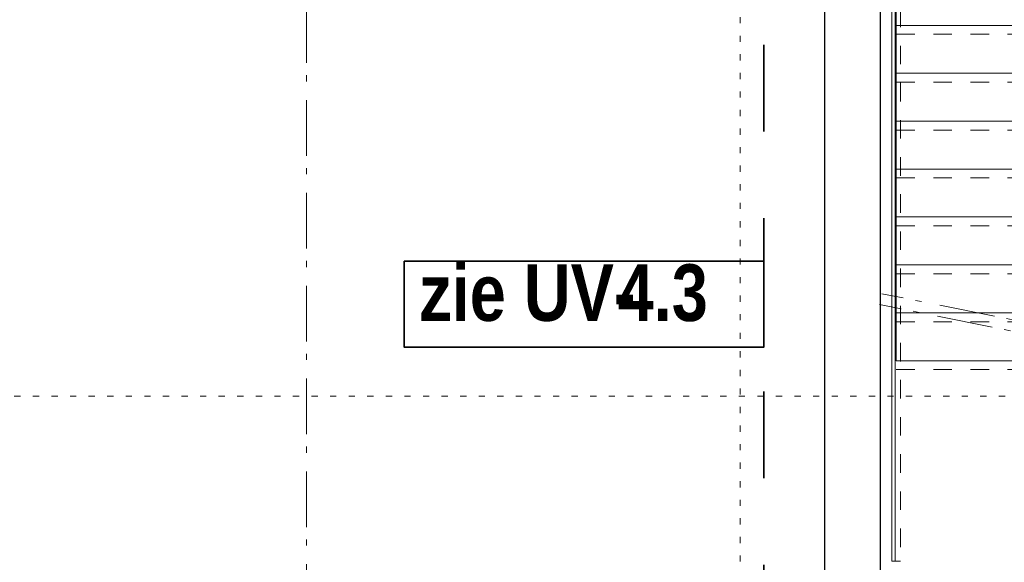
# Model space of a CAD drawing. Header units: millimetres. Extents: x 18442 to 242186, y -49554 to 63508.
# Tile 75 of 175: x 214155 to 218571, y -39703 to -37268. Entities that reach past the tile are written whole.
import ezdxf
from ezdxf.enums import TextEntityAlignment as Align

# ---------------------------------------------------------------- set-up
doc = ezdxf.new("R2010")
doc.units = ezdxf.units.MM
doc.header["$LTSCALE"] = 400
for name, pattern in [('STYLE_01', [0.416641, 0.208282, -0.208359]), ('STYLE_05', [0.208282, 0.069427, -0.138855]), ('STYLE_06', [1.041641, 0.625, -0.208282, 0.069427, -0.138931]), ('STYLE_22', [1.944444, 0.972222, -0.972222])]:
    doc.linetypes.add(name, pattern=pattern)
for name, color, linetype, lineweight in [('1800_GRID', 9, 'STYLE_01', 9), ('Fragmentaanduiding', 1, 'STYLE_22', 35), ('leuning', 43, 'Continuous', 5), ('Lijn-afbreek', 140, 'STYLE_06', 15), ('mat-beton (ihwg)', 5, 'Continuous', 25), ('None', 7, 'Continuous', 9)]:
    doc.layers.add(name, color=color, linetype=linetype, lineweight=lineweight)
doc.styles.add('Arial Narrow (bold)', font='ARIALNB.TTF', dxfattribs={"height": 172.861111})
doc.styles.get("Standard").update_dxf_attribs({"font": 'arial.ttf'})

# ---------------------------------------------------------------- blocks, each defined once
blk = doc.blocks.new('*U443')
at = {"layer": 'Lijn-afbreek', "color": 8, "linetype": 'Continuous', "lineweight": 5}
for p, q in [((38691.1, -31880), (38691.1, -32120)), ((39801.1, -31880), (39801.1, -32120)), ((38691.1, -32120), (39801.1, -32120))]:
    blk.add_line(p, q, dxfattribs=at)
at = {"layer": 'Lijn-afbreek', "color": 8, "linetype": 'STYLE_01', "lineweight": 5}
blk.add_line((38691.1, -32160), (39801.1, -32160), dxfattribs=at)
blk = doc.blocks.new('*U444')
at = {"layer": 'Lijn-afbreek', "color": 8, "linetype": 'Continuous', "lineweight": 5}
for p, q in [((38691.1, -31665), (38691.1, -31905)), ((39801.1, -31665), (39801.1, -31905)), ((38691.1, -31905), (39801.1, -31905))]:
    blk.add_line(p, q, dxfattribs=at)
at = {"layer": 'Lijn-afbreek', "color": 8, "linetype": 'STYLE_01', "lineweight": 5}
blk.add_line((38691.1, -31945), (39801.1, -31945), dxfattribs=at)
blk = doc.blocks.new('*U445')
at = {"layer": 'Lijn-afbreek', "color": 8, "linetype": 'Continuous', "lineweight": 5}
for p, q in [((38691.1, -31450), (38691.1, -31690)), ((39801.1, -31450), (39801.1, -31690)), ((38691.1, -31690), (39801.1, -31690))]:
    blk.add_line(p, q, dxfattribs=at)
at = {"layer": 'Lijn-afbreek', "color": 8, "linetype": 'STYLE_01', "lineweight": 5}
blk.add_line((38691.1, -31730), (39801.1, -31730), dxfattribs=at)
blk = doc.blocks.new('*U446')
at = {"layer": 'Lijn-afbreek', "color": 8, "linetype": 'Continuous', "lineweight": 5}
for p, q in [((38691.1, -31235), (38691.1, -31475)), ((39801.1, -31235), (39801.1, -31475)), ((38691.1, -31475), (39801.1, -31475))]:
    blk.add_line(p, q, dxfattribs=at)
at = {"layer": 'Lijn-afbreek', "color": 8, "linetype": 'STYLE_01', "lineweight": 5}
blk.add_line((38691.1, -31515), (39801.1, -31515), dxfattribs=at)
blk = doc.blocks.new('*U447')
at = {"layer": 'Lijn-afbreek', "color": 8, "linetype": 'Continuous', "lineweight": 5}
for p, q in [((38691.1, -31020), (38691.1, -31260)), ((39801.1, -31020), (39801.1, -31260)), ((38691.1, -31260), (39801.1, -31260))]:
    blk.add_line(p, q, dxfattribs=at)
at = {"layer": 'Lijn-afbreek', "color": 8, "linetype": 'STYLE_01', "lineweight": 5}
blk.add_line((38691.1, -31300), (39801.1, -31300), dxfattribs=at)
blk = doc.blocks.new('*U448')
at = {"layer": 'Lijn-afbreek', "color": 8, "linetype": 'Continuous', "lineweight": 5}
for p, q in [((38691.1, -30805), (38691.1, -31045)), ((39801.1, -30805), (39801.1, -31045)), ((38691.1, -31045), (39801.1, -31045))]:
    blk.add_line(p, q, dxfattribs=at)
at = {"layer": 'Lijn-afbreek', "color": 8, "linetype": 'STYLE_01', "lineweight": 5}
blk.add_line((38691.1, -31085), (39801.1, -31085), dxfattribs=at)
blk = doc.blocks.new('*U453')
at = {"layer": 'Lijn-afbreek', "color": 8, "linetype": 'Continuous', "lineweight": 5}
for p, q in [((38691.1, -32310), (38691.1, -32550)), ((39801.1, -32310), (39801.1, -32550)), ((38691.1, -32550), (39801.1, -32550))]:
    blk.add_line(p, q, dxfattribs=at)
at = {"layer": 'Lijn-afbreek', "color": 8, "linetype": 'STYLE_01', "lineweight": 5}
blk.add_line((38691.1, -32590), (39801.1, -32590), dxfattribs=at)
blk = doc.blocks.new('*U454')
at = {"layer": 'Lijn-afbreek', "color": 8, "linetype": 'Continuous', "lineweight": 5}
for p, q in [((38691.1, -32095), (38691.1, -32335)), ((39801.1, -32095), (39801.1, -32335)), ((38691.1, -32335), (39801.1, -32335))]:
    blk.add_line(p, q, dxfattribs=at)
at = {"layer": 'Lijn-afbreek', "color": 8, "linetype": 'STYLE_01', "lineweight": 5}
blk.add_line((38691.1, -32375), (39801.1, -32375), dxfattribs=at)
blk = doc.blocks.new('*U455')
at = {"layer": 'leuning', "color": 43, "linetype": 'STYLE_01', "lineweight": 9}
for p, q in [((38671.1, -29970), (38671.1, -33450)), ((38711.1, -29970), (38711.1, -33450)), ((38671.1, -33450), (38711.1, -33450))]:
    blk.add_line(p, q, dxfattribs=at)
at = {"layer": 'Lijn-afbreek', "color": 43, "linetype": 'Continuous', "lineweight": 9}
blk.add_line((38691.1, -31665), (38691.1, -31905), dxfattribs=at)
at = {"layer": 'Lijn-afbreek', "lineweight": 15}
for p, q in [((39948.6, -32513.7), (38626.5, -32249.3)), ((39938.8, -32562.7), (38616.7, -32298.3))]:
    blk.add_line(p, q, dxfattribs=at)
at = {"layer": 'Lijn-afbreek', "color": 43, "linetype": 'Continuous', "lineweight": 9}
blk.add_lwpolyline([(38671.1, -33450), (38671.1, -29970), (38686.1, -29970), (38686.1, -33450)], close=True, dxfattribs=at)
at = {"layer": 'None', "color": 7}
for name in ['*U448', '*U447', '*U446', '*U445', '*U444', '*U443', '*U454', '*U453']:
    blk.add_blockref(name, (0, 0), dxfattribs=at)
blk = doc.blocks.new('*U1712')
at = {"layer": 'mat-beton (ihwg)', "lineweight": 25}
for p, q in [((38371.1, -35105), (38371.1, -28810)), ((38621.1, -35105), (38621.1, -28810))]:
    blk.add_line(p, q, dxfattribs=at)
blk = doc.blocks.new('Fragment')
at = {"layer": 'Fragmentaanduiding', "linetype": 'Continuous', "lineweight": 35}
blk.add_lwpolyline([(-774.2, 197), (838.3, 197), (838.3, -189.7), (-774.2, -189.7)], close=True, dxfattribs=at)
at = {"layer": 'Fragmentaanduiding', "insert": (-706.6, 182.3), "char_height": 254, "attachment_point": 1, "style": 'Arial Narrow (bold)'}
blk.add_mtext('zie UV-', dxfattribs=at)
at = {"layer": 'Fragmentaanduiding', "style": 'Arial Narrow (bold)'}
blk.add_attdef('Fragment', text='', height=254, dxfattribs=at).set_placement((183.3, 182.3), align=Align.TOP_LEFT)
at = {"layer": 'None', "color": 0, "flags": 1}
blk.add_attdef('Detail', (-774.2, -646.9), '', height=254, dxfattribs=at)
blk = doc.blocks.new('*U2425')
at = {"layer": '1800_GRID', "color": 43, "linetype": 'STYLE_05', "lineweight": 9}
blk.add_line((59591.1, -32710), (29270.1, -32710), dxfattribs=at)
blk = doc.blocks.new('*U2429')
at = {"layer": '1800_GRID', "color": 7}
blk.add_blockref('*U2425', (0, 0), dxfattribs=at)
blk = doc.blocks.new('*U2430')
at = {"layer": '1800_GRID', "color": 43, "linetype": 'STYLE_05', "lineweight": 9}
blk.add_line((37991.1, -36784.4), (37991.1, -4384.4), dxfattribs=at)
blk = doc.blocks.new('*U2434')
at = {"layer": '1800_GRID', "color": 43, "linetype": 'STYLE_05', "lineweight": 9}
for p, q in [((37991.1, -36784.4), (37991.1, -4384.4)), ((59591.1, -32710), (29270.1, -32710))]:
    blk.add_line(p, q, dxfattribs=at)

msp = doc.modelspace()

# ---------------------------------------------------------------- linework, layer by layer
at = {"layer": 'Fragmentaanduiding', "lineweight": 35}
msp.add_lwpolyline([(217491.7849, -34604.43137), (221191.7849, -34604.43137), (221191.7849, -41658.38115), (217491.7849, -41658.38115)], close=True, dxfattribs=at)
at = {"layer": 'None', "color": 43, "linetype": 'STYLE_06', "lineweight": 9}
msp.add_line((215440.7849, -42878.38115), (215440.7849, -10632.74729), dxfattribs=at)

# ---------------------------------------------------------------- block references
at = {"layer": '1800_GRID', "color": 7}
for name in ['*U2434', '*U2430', '*U2429']:
    msp.add_blockref(name, (179394.72553, -6248.38115), dxfattribs=at)
at = {"layer": 'Fragmentaanduiding', "color": 7}
msp.add_blockref('Fragment', (216653.44535, -38548.15077), dxfattribs=at).add_auto_attribs({'Fragment': '4.3'})
at = {"layer": 'mat-beton (ihwg)'}
msp.add_blockref('*U1712', (179394.72553, -6248.38115), dxfattribs=at)
at = {"layer": 'None', "color": 7}
msp.add_blockref('*U455', (179394.72553, -6248.38115), dxfattribs=at)

doc.saveas('drawing.dxf')
